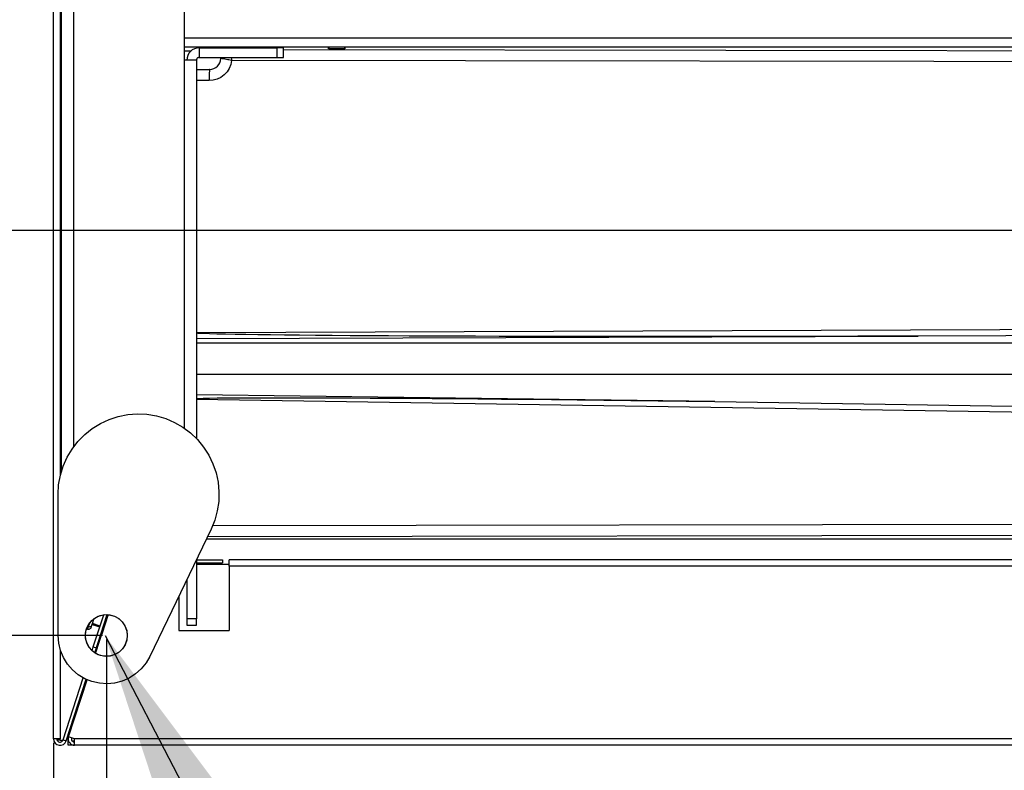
# Model space of a CAD drawing. Header units: millimetres. Extents: x 0 to 39025, y -31299 to 8400.
# Tile 86 of 256: x 14174 to 14480, y -27315 to -27081. Entities that reach past the tile are written whole.
import ezdxf

# ---------------------------------------------------------------- set-up
doc = ezdxf.new("R2010")
doc.units = ezdxf.units.MM
doc.header["$PDSIZE"] = -1
doc.layers.add('ANOTACIJE', color=7, linetype='Continuous')
doc.layers.add('DIMENZIJE', color=4, linetype='Continuous')
doc.styles.add('SLDTEXTSTYLE6', font='txt')
doc.styles.get("Standard").update_dxf_attribs({"font": 'Montserrat-Regular.ttf'})
doc.dimstyles.new('SLDDIMSTYLE0', dxfattribs={"dimtxt": 3, "dimasz": 3.414889, "dimexe": 0, "dimexo": 0.0625, "dimgap": 0.75, "dimtad": 1, "dimdec": 0, "dimlfac": 20, "dimrnd": 1e-09, "dimzin": 12, "dimdsep": 46, "dimtxsty": 'SLDTEXTSTYLE6', "dimsah": 1, "dimcen": 0.09, "dimadec": 0, "dimazin": 3, "dimtfac": 1, "dimtdec": 0, "dimtofl": 0, "dimtmove": 0, "dimatfit": 3, "dimfxl": 1, "dimfrac": 2, "dimtolj": 1, "dimtzin": 12, "dimarcsym": 0})
doc.dimstyles.new('SLDDIMSTYLE3', dxfattribs={"dimtxt": 0.18, "dimasz": 3.414889, "dimexe": 0, "dimexo": 0.0625, "dimgap": 0, "dimtad": 0, "dimtih": 1, "dimtoh": 1, "dimdec": 0, "dimrnd": 1e-09, "dimzin": 0, "dimdsep": 46, "dimtxsty": 'Standard', "dimsah": 1, "dimcen": 0.09, "dimadec": 0, "dimazin": 0, "dimtfac": 3.414889, "dimtdec": 0, "dimtofl": 0, "dimtmove": 0, "dimatfit": 3, "dimfxl": 1, "dimfrac": 2, "dimtolj": 1, "dimtzin": 0, "dimarcsym": 0})

# ---------------------------------------------------------------- blocks, each defined once
blk = doc.blocks.new('Adapt 2 (spodaj)')
blk.add_circle((16.42, 34.12), 6.48)
at = {"lineweight": 25}
for points in [[(0, 1.98), (0, 1.98), (0, 712.98), (0, 712.98)], [(2.1, 83.87), (2.1, 83.87), (2.1, 676.3), (2.1, 676.3)], [(2.4, 651.28), (2.4, 651.28), (2.4, 84.99), (2.4, 84.99)], [(6.2, 651.28), (6.2, 651.28), (6.2, 92.72), (6.2, 92.72)], [(40.6, 230.28), (40.6, 230.28), (40.6, 212.98), (40.6, 212.98)], [(40.6, 219.88), (40.6, 219.88), (945.6, 219.88), (945.6, 219.88)], [(40.6, 217.08), (40.6, 217.08), (945.6, 217.08), (945.6, 217.08)], [(40.6, 215.86), (40.6, 215.86), (42.72, 215.86), (42.72, 215.86)], [(45.2, 216.78), (45.2, 216.78), (45.2, 213.78), (45.2, 213.78)], [(45.2, 216.78), (45.2, 216.78), (69.4, 216.78), (69.4, 216.78)], [(55, 217.08), (55, 217.08), (55, 216.78), (55, 216.78)], [(69.4, 216.78), (69.4, 216.78), (69.4, 213.78), (69.4, 213.78)], [(71.4, 216.78), (71.4, 216.78), (69.4, 216.78), (69.4, 216.78)], [(71.4, 213.78), (71.4, 213.78), (71.4, 216.78), (71.4, 216.78)], [(71.4, 216.3), (71.4, 216.3), (346.33, 215.89), (346.33, 215.89)], [(85.5, 217.08), (85.5, 217.08), (85.5, 216.62), (85.5, 216.62)], [(90.5, 216.62), (90.5, 216.62), (90.5, 217.08), (90.5, 217.08)], [(40.6, 212.98), (40.6, 212.98), (40.6, 98.57), (40.6, 98.57)], [(44.4, 212.98), (44.4, 212.98), (44.4, 95.34), (44.4, 95.34)], [(45.2, 213.78), (45.2, 213.78), (69.4, 213.78), (69.4, 213.78)], [(52, 213.44), (52, 213.44), (52.03, 213.78), (52.03, 213.78)], [(52, 213.44), (52, 213.44), (52.03, 213.78), (52.03, 213.78)], [(52, 213.57), (52, 213.57), (52, 213.78), (52, 213.78)], [(52.01, 213.78), (52.01, 213.78), (52, 213.57), (52, 213.57)], [(346.18, 212.39), (346.18, 212.39), (55.31, 212.82), (55.31, 212.82)], [(69.4, 213.78), (69.4, 213.78), (71.4, 213.78), (71.4, 213.78)], [(44.4, 210.08), (44.4, 210.08), (48.5, 210.08), (48.5, 210.08)], [(2.4, 207.08), (2.4, 207.08), (2.1, 207.08), (2.1, 207.08)], [(48.35, 206.58), (48.35, 206.58), (44.4, 206.58), (44.4, 206.58)], [(44.4, 128.32), (44.4, 128.32), (404.92, 129.67), (404.92, 129.67)], [(44.4, 126.48), (44.4, 126.48), (268.65, 127.17), (268.65, 127.17)], [(405.01, 127.68), (405.01, 127.68), (268.65, 127.17), (268.65, 127.17)], [(44.4, 125.04), (44.4, 125.04), (459.51, 125.04), (459.51, 125.04)], [(44.4, 115.36), (44.4, 115.36), (459.41, 115.36), (459.41, 115.36)], [(205.44, 106.87), (205.44, 106.87), (44.4, 108.92), (44.4, 108.92)], [(370.68, 102.4), (370.68, 102.4), (44.4, 107.51), (44.4, 107.51)], [(205.44, 106.87), (205.44, 106.87), (370.77, 104.28), (370.77, 104.28)], [(1.4, 34.12), (1.4, 34.12), (1.4, 77.99), (1.4, 77.99)], [(49.45, 68.32), (49.45, 68.32), (302.08, 68.7), (302.08, 68.7)], [(48.93, 67.16), (48.93, 67.16), (29.92, 27.62), (29.92, 27.62)], [(302.23, 65.2), (302.23, 65.2), (47.81, 64.82), (47.81, 64.82)], [(870.49, 64.08), (870.49, 64.08), (47.45, 64.08), (47.45, 64.08)], [(44.4, 57.74), (44.4, 57.74), (44.4, 39.33), (44.4, 39.33)], [(44.4, 57.66), (44.4, 57.66), (52.51, 57.66), (52.51, 57.66)], [(44.4, 56.66), (44.4, 56.66), (52.51, 56.66), (52.51, 56.66)], [(44.4, 56.27), (44.4, 56.27), (54.51, 56.27), (54.51, 56.27)], [(52.51, 57.66), (52.51, 57.66), (52.51, 56.66), (52.51, 56.66)], [(957.49, 57.66), (957.49, 57.66), (54.51, 57.66), (54.51, 57.66)], [(54.51, 55.66), (54.51, 55.66), (54.51, 35.66), (54.51, 35.66)], [(957.49, 55.66), (957.49, 55.66), (54.51, 55.66), (54.51, 55.66)], [(41.4, 51.5), (41.4, 51.5), (41.4, 39.33), (41.4, 39.33)], [(38.9, 46.3), (38.9, 46.3), (38.9, 35.66), (38.9, 35.66)], [(12.34, 30.55), (12.34, 30.55), (15.59, 40.57), (15.59, 40.57)], [(12.8, 28.71), (12.8, 28.71), (16.67, 40.61), (16.67, 40.61)], [(13.05, 28.55), (13.05, 28.55), (16.97, 40.59), (16.97, 40.59)], [(13.29, 30.24), (13.29, 30.24), (16.66, 40.61), (16.66, 40.61)], [(16.97, 40.59), (16.97, 40.59), (15, 34.56), (15, 34.56)], [(11.97, 37.53), (11.97, 37.53), (14.35, 36.76), (14.35, 36.76)], [(12.02, 37.66), (12.02, 37.66), (14.39, 36.88), (14.39, 36.88)], [(14.44, 37.02), (14.44, 37.02), (12.06, 37.8), (12.06, 37.8)], [(44.4, 39.33), (44.4, 39.33), (41.4, 39.33), (41.4, 39.33)], [(41.4, 39.33), (41.4, 39.33), (41.4, 37.33), (41.4, 37.33)], [(41.4, 37.33), (41.4, 37.33), (44.4, 37.33), (44.4, 37.33)], [(44.4, 37.33), (44.4, 37.33), (44.4, 39.33), (44.4, 39.33)], [(14.39, 32.66), (14.39, 32.66), (15, 34.56), (15, 34.56)], [(15, 34.56), (15, 34.56), (15.01, 34.56), (15.01, 34.56)], [(38.9, 35.66), (38.9, 35.66), (54.51, 35.66), (54.51, 35.66)], [(14.39, 32.66), (14.39, 32.66), (14.39, 32.66), (14.39, 32.66)], [(2.1, 1.98), (2.1, 1.98), (2.1, 29.59), (2.1, 29.59)], [(11.96, 29.38), (11.96, 29.38), (12.34, 30.55), (12.34, 30.55)], [(12.34, 30.55), (12.34, 30.55), (13.29, 30.24), (13.29, 30.24)], [(13.29, 30.24), (13.29, 30.24), (12.79, 28.71), (12.79, 28.71)], [(2.95, 1.67), (2.95, 1.67), (9.22, 20.95), (9.22, 20.95)], [(3.9, 1.36), (3.9, 1.36), (10.12, 20.5), (10.12, 20.5)], [(3.9, 1.34), (3.9, 1.34), (10.13, 20.49), (10.13, 20.49)], [(4.62, 2.6), (4.62, 2.6), (10.4, 20.37), (10.4, 20.37)], [(4.5, 2.88), (4.5, 2.88), (4.82, 3.2), (4.82, 3.2)], [(4.52, 3.23), (4.52, 3.23), (4.98, 3.69), (4.98, 3.69)], [(4.53, 3.26), (4.53, 3.26), (4.99, 3.72), (4.99, 3.72)], [(2, 1.64), (2, 1.64), (2, 1.98), (2, 1.98)], [(2, 1.62), (2, 1.62), (2, 1.64), (2, 1.64)], [(2, 1.64), (2, 1.64), (2.89, 1.51), (2.89, 1.51)], [(2, 1.62), (2, 1.62), (2.88, 1.49), (2.88, 1.49)], [(2.95, 1.67), (2.95, 1.67), (3.9, 1.36), (3.9, 1.36)], [(3.89, 1.34), (3.89, 1.34), (3.9, 1.34), (3.9, 1.34)], [(3.9, 1.36), (3.9, 1.36), (3.9, 1.34), (3.9, 1.34)], [(4.39, 2.83), (4.39, 2.83), (4.5, 2.83), (4.5, 2.83)], [(4.4, 2.86), (4.4, 2.86), (4.5, 2.86), (4.5, 2.86)], [(4.5, 2.86), (4.5, 2.86), (4.4, 2.86), (4.4, 2.86)], [(4.71, 2.88), (4.71, 2.88), (4.5, 2.88), (4.5, 2.88)], [(6.52, 0), (6.52, 0), (4.5, 0), (4.5, 0)], [(6.52, 1.98), (6.52, 1.98), (4.62, 2.6), (4.62, 2.6)], [(5.67, 2.25), (5.67, 2.25), (5.54, 1.84), (5.54, 1.84)], [(5.62, 2.1), (5.62, 2.1), (5.54, 2.1), (5.54, 2.1)], [(5.71, 1.4), (5.71, 1.4), (6.52, 1.4), (6.52, 1.4)], [(957.49, 1.98), (957.49, 1.98), (6.52, 1.98), (6.52, 1.98)], [(957.49, -0.02), (957.49, -0.02), (6.52, -0.02), (6.52, -0.02)]]:
    blk.add_open_spline(points, degree=3, dxfattribs=at)
for points, knots in [([(45.2, 216.78), (45.2, 216.78), (44.46, 216.7), (44.46, 216.7), (44.46, 216.7), (43.75, 216.49), (43.75, 216.49), (43.75, 216.49), (43.09, 216.14), (43.09, 216.14), (43.09, 216.14), (42.51, 215.66), (42.51, 215.66), (42.51, 215.66), (42.04, 215.09), (42.04, 215.09), (42.04, 215.09), (41.69, 214.43), (41.69, 214.43), (41.69, 214.43), (41.47, 213.72), (41.47, 213.72), (41.47, 213.72), (41.4, 212.98), (41.4, 212.98)], [0, 0, 0, 0, 1, 1, 1, 2, 2, 2, 3, 3, 3, 4, 4, 4, 5, 5, 5, 6, 6, 6, 7, 7, 7, 8, 8, 8, 8]), ([(53.69, 216.78), (53.69, 216.78), (53.97, 216.89), (53.97, 216.89), (53.97, 216.89), (54.48, 217.03), (54.48, 217.03), (54.48, 217.03), (55, 217.08), (55, 217.08)], [0, 0, 0, 0, 1, 1, 1, 2, 2, 2, 3, 3, 3, 3]), ([(85.5, 216.7), (85.5, 216.7), (85.35, 216.68), (85.35, 216.68), (85.35, 216.68), (85.26, 216.65), (85.26, 216.65), (85.26, 216.65), (85.54, 216.62), (85.54, 216.62), (85.54, 216.62), (86.15, 216.59), (86.15, 216.59), (86.15, 216.59), (87.01, 216.57), (87.01, 216.57), (87.01, 216.57), (88, 216.56), (88, 216.56)], [0, 0, 0, 0, 1, 1, 1, 2, 2, 2, 3, 3, 3, 4, 4, 4, 5, 5, 5, 6, 6, 6, 6]), ([(88, 216.56), (88, 216.56), (89, 216.57), (89, 216.57), (89, 216.57), (89.85, 216.59), (89.85, 216.59), (89.85, 216.59), (90.46, 216.62), (90.46, 216.62), (90.46, 216.62), (90.74, 216.65), (90.74, 216.65), (90.74, 216.65), (90.65, 216.68), (90.65, 216.68), (90.65, 216.68), (90.5, 216.7), (90.5, 216.7)], [0, 0, 0, 0, 1, 1, 1, 2, 2, 2, 3, 3, 3, 4, 4, 4, 5, 5, 5, 6, 6, 6, 6]), ([(44.4, 212.98), (44.4, 212.98), (44.33, 212.98), (44.33, 212.98), (44.33, 212.98), (44.11, 212.98), (44.11, 212.98), (44.11, 212.98), (43.76, 212.98), (43.76, 212.98), (43.76, 212.98), (43.29, 212.98), (43.29, 212.98), (43.29, 212.98), (42.71, 212.98), (42.71, 212.98), (42.71, 212.98), (42.05, 212.98), (42.05, 212.98), (42.05, 212.98), (41.34, 212.98), (41.34, 212.98), (41.34, 212.98), (40.6, 212.98), (40.6, 212.98)], [0, 0, 0, 0, 1, 1, 1, 2, 2, 2, 3, 3, 3, 4, 4, 4, 5, 5, 5, 6, 6, 6, 7, 7, 7, 8, 8, 8, 8]), ([(45.2, 213.78), (45.2, 213.78), (45.05, 213.76), (45.05, 213.76), (45.05, 213.76), (44.89, 213.72), (44.89, 213.72), (44.89, 213.72), (44.76, 213.64), (44.76, 213.64), (44.76, 213.64), (44.64, 213.54), (44.64, 213.54), (44.64, 213.54), (44.53, 213.42), (44.53, 213.42), (44.53, 213.42), (44.46, 213.28), (44.46, 213.28), (44.46, 213.28), (44.41, 213.13), (44.41, 213.13), (44.41, 213.13), (44.4, 212.98), (44.4, 212.98)], [0, 0, 0, 0, 1, 1, 1, 2, 2, 2, 3, 3, 3, 4, 4, 4, 5, 5, 5, 6, 6, 6, 7, 7, 7, 8, 8, 8, 8]), ([(55.31, 212.82), (55.31, 212.82), (55.06, 211.57), (55.06, 211.57), (55.06, 211.57), (54.58, 210.39), (54.58, 210.39), (54.58, 210.39), (53.9, 209.31), (53.9, 209.31), (53.9, 209.31), (53.03, 208.37), (53.03, 208.37), (53.03, 208.37), (52, 207.61), (52, 207.61), (52, 207.61), (50.85, 207.04), (50.85, 207.04), (50.85, 207.04), (49.63, 206.69), (49.63, 206.69), (49.63, 206.69), (48.35, 206.58), (48.35, 206.58)], [0, 0, 0, 0, 1, 1, 1, 2, 2, 2, 3, 3, 3, 4, 4, 4, 5, 5, 5, 6, 6, 6, 7, 7, 7, 8, 8, 8, 8]), ([(48.5, 210.08), (48.5, 210.08), (49.17, 210.14), (49.17, 210.14), (49.17, 210.14), (49.81, 210.33), (49.81, 210.33), (49.81, 210.33), (50.4, 210.64), (50.4, 210.64), (50.4, 210.64), (50.93, 211.05), (50.93, 211.05), (50.93, 211.05), (51.36, 211.56), (51.36, 211.56), (51.36, 211.56), (51.7, 212.14), (51.7, 212.14), (51.7, 212.14), (51.91, 212.78), (51.91, 212.78), (51.91, 212.78), (52, 213.44), (52, 213.44)], [0, 0, 0, 0, 1, 1, 1, 2, 2, 2, 3, 3, 3, 4, 4, 4, 5, 5, 5, 6, 6, 6, 7, 7, 7, 8, 8, 8, 8]), ([(52, 213.44), (52, 213.44), (52, 213.51), (52, 213.51), (52, 213.51), (52, 213.57), (52, 213.57)], [0, 0, 0, 0, 1, 1, 1, 2, 2, 2, 2]), ([(55.31, 212.82), (55.31, 212.82), (55.3, 212.83), (55.3, 212.83), (55.3, 212.83), (54.45, 213.02), (54.45, 213.02), (54.45, 213.02), (54.14, 213.08), (54.14, 213.08), (54.14, 213.08), (53.22, 213.25), (53.22, 213.25), (53.22, 213.25), (52.48, 213.37), (52.48, 213.37), (52.48, 213.37), (52.13, 213.42), (52.13, 213.42), (52.13, 213.42), (52, 213.44), (52, 213.44)], [0, 0, 0, 0, 1, 1, 1, 2, 2, 2, 3, 3, 3, 4, 4, 4, 5, 5, 5, 6, 6, 6, 7, 7, 7, 7]), ([(55.2, 213.78), (55.2, 213.78), (55.2, 213.7), (55.2, 213.7), (55.2, 213.7), (55.26, 213.27), (55.26, 213.27), (55.26, 213.27), (55.31, 212.84), (55.31, 212.84), (55.31, 212.84), (55.31, 212.82), (55.31, 212.82)], [0, 0, 0, 0, 1, 1, 1, 2, 2, 2, 3, 3, 3, 4, 4, 4, 4]), ([(2.1, 207.85), (2.1, 207.85), (2.18, 208.1), (2.18, 208.1), (2.18, 208.1), (2.4, 208.57), (2.4, 208.57)], [0, 0, 0, 0, 1, 1, 1, 2, 2, 2, 2]), ([(48.5, 210.08), (48.5, 210.08), (48.47, 210.01), (48.47, 210.01), (48.47, 210.01), (48.44, 209.81), (48.44, 209.81), (48.44, 209.81), (48.42, 209.49), (48.42, 209.49), (48.42, 209.49), (48.39, 209.05), (48.39, 209.05), (48.39, 209.05), (48.38, 208.52), (48.38, 208.52), (48.38, 208.52), (48.36, 207.92), (48.36, 207.92), (48.36, 207.92), (48.36, 207.26), (48.36, 207.26), (48.36, 207.26), (48.35, 206.58), (48.35, 206.58)], [0, 0, 0, 0, 1, 1, 1, 2, 2, 2, 3, 3, 3, 4, 4, 4, 5, 5, 5, 6, 6, 6, 7, 7, 7, 8, 8, 8, 8]), ([(2.1, 194.57), (2.1, 194.57), (2.14, 194.57), (2.14, 194.57), (2.14, 194.57), (2.27, 194.57), (2.27, 194.57), (2.27, 194.57), (2.4, 194.57), (2.4, 194.57)], [0, 0, 0, 0, 1, 1, 1, 2, 2, 2, 3, 3, 3, 3]), ([(268.65, 127.17), (268.65, 127.17), (259.26, 127.14), (259.26, 127.14), (259.26, 127.14), (249.92, 127.11), (249.92, 127.11), (249.92, 127.11), (240.63, 127.09), (240.63, 127.09), (240.63, 127.09), (231.41, 127.07), (231.41, 127.07), (231.41, 127.07), (222.28, 127.06), (222.28, 127.06), (222.28, 127.06), (213.25, 127.05), (213.25, 127.05), (213.25, 127.05), (204.33, 127.04), (204.33, 127.04), (204.33, 127.04), (195.53, 127.03), (195.53, 127.03), (195.53, 127.03), (186.87, 127.03), (186.87, 127.03), (186.87, 127.03), (178.36, 127.03), (178.36, 127.03), (178.36, 127.03), (170.02, 127.04), (170.02, 127.04), (170.02, 127.04), (161.84, 127.05), (161.84, 127.05), (161.84, 127.05), (153.86, 127.06), (153.86, 127.06), (153.86, 127.06), (146.06, 127.07), (146.06, 127.07), (146.06, 127.07), (138.48, 127.08), (138.48, 127.08), (138.48, 127.08), (131.12, 127.11), (131.12, 127.11), (131.12, 127.11), (123.99, 127.13), (123.99, 127.13), (123.99, 127.13), (117.1, 127.15), (117.1, 127.15), (117.1, 127.15), (110.46, 127.18), (110.46, 127.18), (110.46, 127.18), (104.08, 127.21), (104.08, 127.21), (104.08, 127.21), (97.97, 127.25), (97.97, 127.25), (97.97, 127.25), (92.13, 127.29), (92.13, 127.29), (92.13, 127.29), (86.59, 127.33), (86.59, 127.33), (86.59, 127.33), (81.34, 127.37), (81.34, 127.37), (81.34, 127.37), (76.39, 127.42), (76.39, 127.42), (76.39, 127.42), (71.75, 127.47), (71.75, 127.47), (71.75, 127.47), (67.42, 127.52), (67.42, 127.52), (67.42, 127.52), (63.42, 127.57), (63.42, 127.57), (63.42, 127.57), (59.75, 127.63), (59.75, 127.63), (59.75, 127.63), (56.41, 127.69), (56.41, 127.69), (56.41, 127.69), (53.41, 127.75), (53.41, 127.75), (53.41, 127.75), (50.75, 127.81), (50.75, 127.81), (50.75, 127.81), (48.44, 127.88), (48.44, 127.88), (48.44, 127.88), (46.48, 127.95), (46.48, 127.95), (46.48, 127.95), (44.87, 128.01), (44.87, 128.01), (44.87, 128.01), (44.4, 128.04), (44.4, 128.04)], [0, 0, 0, 0, 1, 1, 1, 2, 2, 2, 3, 3, 3, 4, 4, 4, 5, 5, 5, 6, 6, 6, 7, 7, 7, 8, 8, 8, 9, 9, 9, 10, 10, 10, 11, 11, 11, 12, 12, 12, 13, 13, 13, 14, 14, 14, 15, 15, 15, 16, 16, 16, 17, 17, 17, 18, 18, 18, 19, 19, 19, 20, 20, 20, 21, 21, 21, 22, 22, 22, 23, 23, 23, 24, 24, 24, 25, 25, 25, 26, 26, 26, 27, 27, 27, 28, 28, 28, 29, 29, 29, 30, 30, 30, 31, 31, 31, 32, 32, 32, 33, 33, 33, 34, 34, 34, 35, 35, 35, 36, 36, 36, 36]), ([(2.4, 114.57), (2.4, 114.57), (2.27, 114.57), (2.27, 114.57), (2.27, 114.57), (2.14, 114.57), (2.14, 114.57), (2.14, 114.57), (2.1, 114.57), (2.1, 114.57)], [0, 0, 0, 0, 1, 1, 1, 2, 2, 2, 3, 3, 3, 3]), ([(44.4, 107.79), (44.4, 107.79), (44.89, 107.81), (44.89, 107.81), (44.89, 107.81), (46.51, 107.85), (46.51, 107.85), (46.51, 107.85), (48.49, 107.9), (48.49, 107.9), (48.49, 107.9), (50.82, 107.94), (50.82, 107.94), (50.82, 107.94), (53.5, 107.97), (53.5, 107.97), (53.5, 107.97), (56.52, 107.99), (56.52, 107.99), (56.52, 107.99), (59.89, 108.01), (59.89, 108.01), (59.89, 108.01), (63.59, 108.02), (63.59, 108.02), (63.59, 108.02), (67.62, 108.03), (67.62, 108.03), (67.62, 108.03), (71.97, 108.03), (71.97, 108.03), (71.97, 108.03), (76.65, 108.02), (76.65, 108.02), (76.65, 108.02), (81.63, 108.01), (81.63, 108.01), (81.63, 108.01), (86.92, 107.99), (86.92, 107.99), (86.92, 107.99), (92.51, 107.96), (92.51, 107.96), (92.51, 107.96), (98.39, 107.93), (98.39, 107.93), (98.39, 107.93), (104.54, 107.9), (104.54, 107.9), (104.54, 107.9), (110.97, 107.85), (110.97, 107.85), (110.97, 107.85), (117.65, 107.8), (117.65, 107.8), (117.65, 107.8), (124.59, 107.75), (124.59, 107.75), (124.59, 107.75), (131.77, 107.68), (131.77, 107.68), (131.77, 107.68), (139.18, 107.61), (139.18, 107.61), (139.18, 107.61), (146.82, 107.54), (146.82, 107.54), (146.82, 107.54), (154.66, 107.46), (154.66, 107.46), (154.66, 107.46), (162.69, 107.37), (162.69, 107.37), (162.69, 107.37), (170.92, 107.28), (170.92, 107.28), (170.92, 107.28), (179.32, 107.19), (179.32, 107.19), (179.32, 107.19), (187.88, 107.09), (187.88, 107.09), (187.88, 107.09), (196.59, 106.98), (196.59, 106.98), (196.59, 106.98), (205.44, 106.87), (205.44, 106.87)], [0, 0, 0, 0, 1, 1, 1, 2, 2, 2, 3, 3, 3, 4, 4, 4, 5, 5, 5, 6, 6, 6, 7, 7, 7, 8, 8, 8, 9, 9, 9, 10, 10, 10, 11, 11, 11, 12, 12, 12, 13, 13, 13, 14, 14, 14, 15, 15, 15, 16, 16, 16, 17, 17, 17, 18, 18, 18, 19, 19, 19, 20, 20, 20, 21, 21, 21, 22, 22, 22, 23, 23, 23, 24, 24, 24, 25, 25, 25, 26, 26, 26, 27, 27, 27, 28, 28, 28, 29, 29, 29, 29]), ([(1.4, 77.99), (1.4, 77.99), (1.58, 80.98), (1.58, 80.98), (1.58, 80.98), (2.11, 83.92), (2.11, 83.92), (2.11, 83.92), (3, 86.78), (3, 86.78), (3, 86.78), (4.21, 89.51), (4.21, 89.51), (4.21, 89.51), (5.74, 92.07), (5.74, 92.07), (5.74, 92.07), (7.57, 94.44), (7.57, 94.44), (7.57, 94.44), (9.67, 96.57), (9.67, 96.57), (9.67, 96.57), (12.01, 98.43), (12.01, 98.43), (12.01, 98.43), (14.55, 100.01), (14.55, 100.01), (14.55, 100.01), (17.26, 101.26), (17.26, 101.26), (17.26, 101.26), (20.1, 102.19), (20.1, 102.19), (20.1, 102.19), (23.04, 102.77), (23.04, 102.77), (23.04, 102.77), (26.02, 102.99), (26.02, 102.99), (26.02, 102.99), (29.01, 102.86), (29.01, 102.86), (29.01, 102.86), (31.96, 102.37), (31.96, 102.37), (31.96, 102.37), (34.83, 101.53), (34.83, 101.53), (34.83, 101.53), (37.57, 100.35), (37.57, 100.35), (37.57, 100.35), (40.17, 98.86), (40.17, 98.86), (40.17, 98.86), (42.56, 97.07), (42.56, 97.07), (42.56, 97.07), (44.72, 95.01), (44.72, 95.01), (44.72, 95.01), (46.62, 92.7), (46.62, 92.7), (46.62, 92.7), (48.23, 90.18), (48.23, 90.18), (48.23, 90.18), (49.53, 87.49), (49.53, 87.49), (49.53, 87.49), (50.5, 84.66), (50.5, 84.66), (50.5, 84.66), (51.12, 81.73), (51.12, 81.73), (51.12, 81.73), (51.39, 78.75), (51.39, 78.75), (51.39, 78.75), (51.3, 75.77), (51.3, 75.77), (51.3, 75.77), (50.86, 72.81), (50.86, 72.81), (50.86, 72.81), (50.06, 69.93), (50.06, 69.93), (50.06, 69.93), (48.93, 67.16), (48.93, 67.16)], [0, 0, 0, 0, 1, 1, 1, 2, 2, 2, 3, 3, 3, 4, 4, 4, 5, 5, 5, 6, 6, 6, 7, 7, 7, 8, 8, 8, 9, 9, 9, 10, 10, 10, 11, 11, 11, 12, 12, 12, 13, 13, 13, 14, 14, 14, 15, 15, 15, 16, 16, 16, 17, 17, 17, 18, 18, 18, 19, 19, 19, 20, 20, 20, 21, 21, 21, 22, 22, 22, 23, 23, 23, 24, 24, 24, 25, 25, 25, 26, 26, 26, 27, 27, 27, 28, 28, 28, 29, 29, 29, 30, 30, 30, 30]), ([(54.51, 55.66), (54.51, 55.66), (54.51, 56.05), (54.51, 56.05), (54.51, 56.05), (54.51, 56.42), (54.51, 56.42), (54.51, 56.42), (54.51, 56.77), (54.51, 56.77), (54.51, 56.77), (54.51, 57.07), (54.51, 57.07), (54.51, 57.07), (54.51, 57.32), (54.51, 57.32), (54.51, 57.32), (54.51, 57.51), (54.51, 57.51), (54.51, 57.51), (54.51, 57.62), (54.51, 57.62), (54.51, 57.62), (54.51, 57.66), (54.51, 57.66)], [0, 0, 0, 0, 1, 1, 1, 2, 2, 2, 3, 3, 3, 4, 4, 4, 5, 5, 5, 6, 6, 6, 7, 7, 7, 8, 8, 8, 8]), ([(22.74, 32.67), (22.74, 32.67), (22.9, 34.17), (22.9, 34.17), (22.9, 34.17), (22.71, 35.67), (22.71, 35.67), (22.71, 35.67), (22.18, 37.08), (22.18, 37.08), (22.18, 37.08), (21.34, 38.34), (21.34, 38.34), (21.34, 38.34), (20.24, 39.37), (20.24, 39.37), (20.24, 39.37), (18.92, 40.11), (18.92, 40.11), (18.92, 40.11), (17.47, 40.53), (17.47, 40.53), (17.47, 40.53), (15.97, 40.6), (15.97, 40.6), (15.97, 40.6), (14.48, 40.33), (14.48, 40.33), (14.48, 40.33), (13.1, 39.72), (13.1, 39.72), (13.1, 39.72), (11.9, 38.81), (11.9, 38.81), (11.9, 38.81), (10.94, 37.64), (10.94, 37.64), (10.94, 37.64), (10.27, 36.29), (10.27, 36.29), (10.27, 36.29), (9.94, 34.82), (9.94, 34.82), (9.94, 34.82), (9.95, 33.31), (9.95, 33.31), (9.95, 33.31), (10.31, 31.84), (10.31, 31.84), (10.31, 31.84), (11, 30.5), (11, 30.5), (11, 30.5), (11.98, 29.35), (11.98, 29.35), (11.98, 29.35), (13.2, 28.46), (13.2, 28.46), (13.2, 28.46), (14.59, 27.88), (14.59, 27.88), (14.59, 27.88), (16.08, 27.63), (16.08, 27.63), (16.08, 27.63), (17.59, 27.73), (17.59, 27.73), (17.59, 27.73), (19.03, 28.17), (19.03, 28.17), (19.03, 28.17), (20.33, 28.94), (20.33, 28.94), (20.33, 28.94), (21.42, 29.98), (21.42, 29.98), (21.42, 29.98), (22.24, 31.25), (22.24, 31.25), (22.24, 31.25), (22.74, 32.67), (22.74, 32.67)], [0, 0, 0, 0, 1, 1, 1, 2, 2, 2, 3, 3, 3, 4, 4, 4, 5, 5, 5, 6, 6, 6, 7, 7, 7, 8, 8, 8, 9, 9, 9, 10, 10, 10, 11, 11, 11, 12, 12, 12, 13, 13, 13, 14, 14, 14, 15, 15, 15, 16, 16, 16, 17, 17, 17, 18, 18, 18, 19, 19, 19, 20, 20, 20, 21, 21, 21, 22, 22, 22, 23, 23, 23, 24, 24, 24, 25, 25, 25, 26, 26, 26, 27, 27, 27, 27]), ([(10.57, 36.1), (10.57, 36.1), (10.57, 36.1), (10.57, 36.1), (10.57, 36.1), (10.64, 36.33), (10.64, 36.33), (10.64, 36.33), (10.83, 36.9), (10.83, 36.9)], [0, 0, 0, 0, 1, 1, 1, 2, 2, 2, 3, 3, 3, 3]), ([(10.58, 37.01), (10.58, 37.01), (10.66, 36.97), (10.66, 36.97), (10.66, 36.97), (10.83, 36.9), (10.83, 36.9)], [0, 0, 0, 0, 1, 1, 1, 2, 2, 2, 2]), ([(10.83, 36.9), (10.83, 36.9), (11.11, 37.76), (11.11, 37.76), (11.11, 37.76), (11.18, 37.99), (11.18, 37.99)], [0, 0, 0, 0, 1, 1, 1, 2, 2, 2, 2]), ([(10.83, 36.9), (10.83, 36.9), (11, 36.86), (11, 36.86), (11, 36.86), (11.17, 36.85), (11.17, 36.85), (11.17, 36.85), (11.34, 36.87), (11.34, 36.87), (11.34, 36.87), (11.5, 36.92), (11.5, 36.92), (11.5, 36.92), (11.64, 37), (11.64, 37), (11.64, 37), (11.77, 37.1), (11.77, 37.1), (11.77, 37.1), (11.86, 37.22), (11.86, 37.22), (11.86, 37.22), (11.92, 37.36), (11.92, 37.36)], [0, 0, 0, 0, 1, 1, 1, 2, 2, 2, 3, 3, 3, 4, 4, 4, 5, 5, 5, 6, 6, 6, 7, 7, 7, 8, 8, 8, 8]), ([(11.7, 36.67), (11.7, 36.67), (11.75, 36.85), (11.75, 36.85), (11.75, 36.85), (11.92, 37.36), (11.92, 37.36)], [0, 0, 0, 0, 1, 1, 1, 2, 2, 2, 2]), ([(11.92, 37.36), (11.92, 37.36), (12.18, 38.17), (12.18, 38.17), (12.18, 38.17), (12.53, 39.24), (12.53, 39.24), (12.53, 39.24), (12.57, 39.37), (12.57, 39.37)], [0, 0, 0, 0, 1, 1, 1, 2, 2, 2, 3, 3, 3, 3]), ([(29.92, 27.62), (29.92, 27.62), (28.72, 25.57), (28.72, 25.57), (28.72, 25.57), (27.22, 23.73), (27.22, 23.73), (27.22, 23.73), (25.45, 22.15), (25.45, 22.15), (25.45, 22.15), (23.45, 20.87), (23.45, 20.87), (23.45, 20.87), (21.27, 19.93), (21.27, 19.93), (21.27, 19.93), (18.97, 19.34), (18.97, 19.34), (18.97, 19.34), (16.61, 19.12), (16.61, 19.12), (16.61, 19.12), (14.23, 19.28), (14.23, 19.28), (14.23, 19.28), (11.92, 19.8), (11.92, 19.8), (11.92, 19.8), (9.72, 20.69), (9.72, 20.69), (9.72, 20.69), (7.68, 21.91), (7.68, 21.91), (7.68, 21.91), (5.87, 23.44), (5.87, 23.44), (5.87, 23.44), (4.31, 25.23), (4.31, 25.23), (4.31, 25.23), (3.06, 27.26), (3.06, 27.26), (3.06, 27.26), (2.15, 29.44), (2.15, 29.44), (2.15, 29.44), (1.59, 31.75), (1.59, 31.75), (1.59, 31.75), (1.4, 34.12), (1.4, 34.12)], [0, 0, 0, 0, 1, 1, 1, 2, 2, 2, 3, 3, 3, 4, 4, 4, 5, 5, 5, 6, 6, 6, 7, 7, 7, 8, 8, 8, 9, 9, 9, 10, 10, 10, 11, 11, 11, 12, 12, 12, 13, 13, 13, 14, 14, 14, 15, 15, 15, 16, 16, 16, 17, 17, 17, 17]), ([(10.27, 36.26), (10.27, 36.26), (10.4, 36.17), (10.4, 36.17), (10.4, 36.17), (10.57, 36.1), (10.57, 36.1)], [0, 0, 0, 0, 1, 1, 1, 2, 2, 2, 2]), ([(10.57, 36.1), (10.57, 36.1), (10.74, 36.06), (10.74, 36.06), (10.74, 36.06), (10.91, 36.05), (10.91, 36.05), (10.91, 36.05), (11.09, 36.09), (11.09, 36.09), (11.09, 36.09), (11.25, 36.15), (11.25, 36.15), (11.25, 36.15), (11.4, 36.24), (11.4, 36.24), (11.4, 36.24), (11.53, 36.37), (11.53, 36.37), (11.53, 36.37), (11.63, 36.51), (11.63, 36.51), (11.63, 36.51), (11.7, 36.67), (11.7, 36.67)], [0, 0, 0, 0, 1, 1, 1, 2, 2, 2, 3, 3, 3, 4, 4, 4, 5, 5, 5, 6, 6, 6, 7, 7, 7, 8, 8, 8, 8]), ([(2.1, 1.98), (2.1, 1.98), (2.02, 1.98), (2.02, 1.98), (2.02, 1.98), (1.79, 1.98), (1.79, 1.98), (1.79, 1.98), (1.45, 1.98), (1.45, 1.98), (1.45, 1.98), (1.05, 1.98), (1.05, 1.98), (1.05, 1.98), (0.65, 1.98), (0.65, 1.98), (0.65, 1.98), (0.31, 1.98), (0.31, 1.98), (0.31, 1.98), (0.08, 1.98), (0.08, 1.98), (0.08, 1.98), (0, 1.98), (0, 1.98)], [0, 0, 0, 0, 1, 1, 1, 2, 2, 2, 3, 3, 3, 4, 4, 4, 5, 5, 5, 6, 6, 6, 7, 7, 7, 8, 8, 8, 8]), ([(0, 1.98), (0, 1.98), (0.12, 1.28), (0.12, 1.28), (0.12, 1.28), (0.48, 0.68), (0.48, 0.68), (0.48, 0.68), (1.02, 0.23), (1.02, 0.23), (1.02, 0.23), (1.69, 0), (1.69, 0), (1.69, 0), (2.39, 0.01), (2.39, 0.01), (2.39, 0.01), (3.04, 0.27), (3.04, 0.27), (3.04, 0.27), (3.57, 0.74), (3.57, 0.74), (3.57, 0.74), (3.9, 1.36), (3.9, 1.36)], [0, 0, 0, 0, 1, 1, 1, 2, 2, 2, 3, 3, 3, 4, 4, 4, 5, 5, 5, 6, 6, 6, 7, 7, 7, 8, 8, 8, 8]), ([(1, 1.98), (1, 1.98), (1.06, 1.63), (1.06, 1.63), (1.06, 1.63), (1.24, 1.33), (1.24, 1.33), (1.24, 1.33), (1.51, 1.1), (1.51, 1.1), (1.51, 1.1), (1.84, 0.99), (1.84, 0.99), (1.84, 0.99), (2.2, 0.99), (2.2, 0.99), (2.2, 0.99), (2.52, 1.13), (2.52, 1.13), (2.52, 1.13), (2.79, 1.36), (2.79, 1.36), (2.79, 1.36), (2.95, 1.67), (2.95, 1.67)], [0, 0, 0, 0, 1, 1, 1, 2, 2, 2, 3, 3, 3, 4, 4, 4, 5, 5, 5, 6, 6, 6, 7, 7, 7, 8, 8, 8, 8]), ([(1, 1.98), (1, 1.98), (1.08, 1.89), (1.08, 1.89), (1.08, 1.89), (1.29, 1.8), (1.29, 1.8), (1.29, 1.8), (1.62, 1.72), (1.62, 1.72), (1.62, 1.72), (2, 1.64), (2, 1.64)], [0, 0, 0, 0, 1, 1, 1, 2, 2, 2, 3, 3, 3, 4, 4, 4, 4]), ([(1.05, 1.73), (1.05, 1.73), (1.23, 1.7), (1.23, 1.7), (1.23, 1.7), (2, 1.62), (2, 1.62)], [0, 0, 0, 0, 1, 1, 1, 2, 2, 2, 2]), ([(4.5, 2.88), (4.5, 2.88), (4.5, 2.73), (4.5, 2.73), (4.5, 2.73), (4.5, 2.58), (4.5, 2.58), (4.5, 2.58), (4.5, 2.44), (4.5, 2.44), (4.5, 2.44), (4.5, 2.33), (4.5, 2.33), (4.5, 2.33), (4.5, 2.23), (4.5, 2.23), (4.5, 2.23), (4.5, 2.16), (4.5, 2.16), (4.5, 2.16), (4.5, 2.11), (4.5, 2.11), (4.5, 2.11), (4.5, 2.1), (4.5, 2.1)], [0, 0, 0, 0, 1, 1, 1, 2, 2, 2, 3, 3, 3, 4, 4, 4, 5, 5, 5, 6, 6, 6, 7, 7, 7, 8, 8, 8, 8]), ([(4.5, 0), (4.5, 0), (4.5, 0.08), (4.5, 0.08), (4.5, 0.08), (4.5, 0.31), (4.5, 0.31), (4.5, 0.31), (4.5, 0.65), (4.5, 0.65), (4.5, 0.65), (4.5, 1.05), (4.5, 1.05), (4.5, 1.05), (4.5, 1.45), (4.5, 1.45), (4.5, 1.45), (4.5, 1.79), (4.5, 1.79), (4.5, 1.79), (4.5, 2.02), (4.5, 2.02), (4.5, 2.02), (4.5, 2.1), (4.5, 2.1)], [0, 0, 0, 0, 1, 1, 1, 2, 2, 2, 3, 3, 3, 4, 4, 4, 5, 5, 5, 6, 6, 6, 7, 7, 7, 8, 8, 8, 8]), ([(4.62, 2.6), (4.62, 2.6), (4.53, 2.13), (4.53, 2.13), (4.53, 2.13), (4.55, 1.67), (4.55, 1.67), (4.55, 1.67), (4.67, 1.21), (4.67, 1.21), (4.67, 1.21), (4.91, 0.8), (4.91, 0.8), (4.91, 0.8), (5.22, 0.46), (5.22, 0.46), (5.22, 0.46), (5.62, 0.19), (5.62, 0.19), (5.62, 0.19), (6.06, 0.03), (6.06, 0.03), (6.06, 0.03), (6.52, -0.02), (6.52, -0.02)], [0, 0, 0, 0, 1, 1, 1, 2, 2, 2, 3, 3, 3, 4, 4, 4, 5, 5, 5, 6, 6, 6, 7, 7, 7, 8, 8, 8, 8]), ([(5.57, 2.29), (5.57, 2.29), (5.53, 2.06), (5.53, 2.06), (5.53, 2.06), (5.54, 1.82), (5.54, 1.82), (5.54, 1.82), (5.6, 1.59), (5.6, 1.59), (5.6, 1.59), (5.71, 1.39), (5.71, 1.39), (5.71, 1.39), (5.87, 1.22), (5.87, 1.22), (5.87, 1.22), (6.07, 1.09), (6.07, 1.09), (6.07, 1.09), (6.29, 1.01), (6.29, 1.01), (6.29, 1.01), (6.52, 0.98), (6.52, 0.98)], [0, 0, 0, 0, 1, 1, 1, 2, 2, 2, 3, 3, 3, 4, 4, 4, 5, 5, 5, 6, 6, 6, 7, 7, 7, 8, 8, 8, 8]), ([(6.52, -0.02), (6.52, -0.02), (6.52, 0.01), (6.52, 0.01), (6.52, 0.01), (6.52, 0.13), (6.52, 0.13), (6.52, 0.13), (6.52, 0.31), (6.52, 0.31), (6.52, 0.31), (6.52, 0.56), (6.52, 0.56), (6.52, 0.56), (6.52, 0.86), (6.52, 0.86), (6.52, 0.86), (6.52, 1.21), (6.52, 1.21), (6.52, 1.21), (6.52, 1.59), (6.52, 1.59), (6.52, 1.59), (6.52, 1.98), (6.52, 1.98)], [0, 0, 0, 0, 1, 1, 1, 2, 2, 2, 3, 3, 3, 4, 4, 4, 5, 5, 5, 6, 6, 6, 7, 7, 7, 8, 8, 8, 8])]:
    blk.add_open_spline(points, degree=3, knots=knots, dxfattribs=at)
blk = doc.blocks.new('*D80')
at = {"layer": 'Defpoints', "color": 0, "transparency": 16777216}
for p in [(14664.84, -27146.96), (14201.29, -27272.88), (14201.29, -27597.86)]:
    blk.add_point(p, dxfattribs=at)
at = {"layer": 'DIMENZIJE', "color": 0, "lineweight": -2, "transparency": 16777216}
for p, q in [((14664.84, -27148.21), (14664.84, -27617.86)), ((14201.29, -27274.13), (14201.29, -27617.86)), ((14596.54, -27597.86), (14269.59, -27597.86))]:
    blk.add_line(p, q, dxfattribs=at)
at = {"layer": 'DIMENZIJE', "color": 0, "transparency": 16777216}
for points in [[(14269.59, -27586.48), (14269.59, -27609.24), (14201.29, -27597.86)], [(14596.54, -27586.48), (14596.54, -27609.24), (14664.84, -27597.86)]]:
    blk.add_solid(points, dxfattribs=at)
at = {"layer": 'DIMENZIJE', "color": 0, "transparency": 16777216, "insert": (14433.07, -27552), "char_height": 60, "attachment_point": 5, "style": 'SLDTEXTSTYLE6'}
blk.add_mtext('\\A1;464', dxfattribs=at)
blk = doc.blocks.new('*D81')
at = {"layer": 'Defpoints', "color": 0, "transparency": 16777216}
for p in [(14201.29, -27272.88), (14184.86, -27305.03), (14201.29, -27597.48)]:
    blk.add_point(p, dxfattribs=at)
at = {"layer": 'DIMENZIJE', "color": 0, "lineweight": -2, "transparency": 16777216}
for p, q in [((14201.29, -27274.13), (14201.29, -27617.48)), ((14184.86, -27306.28), (14184.86, -27617.48)), ((14116.57, -27597.48), (13934.61, -27597.48)), ((14201.29, -27597.48), (14184.86, -27597.48)), ((14269.59, -27597.48), (14337.88, -27597.48))]:
    blk.add_line(p, q, dxfattribs=at)
at = {"layer": 'DIMENZIJE', "color": 0, "transparency": 16777216}
for points in [[(14116.57, -27586.1), (14116.57, -27608.86), (14184.86, -27597.48)], [(14269.59, -27586.1), (14269.59, -27608.86), (14201.29, -27597.48)]]:
    blk.add_solid(points, dxfattribs=at)
at = {"layer": 'DIMENZIJE', "color": 0, "transparency": 16777216, "insert": (13991.44, -27551.62), "char_height": 60, "attachment_point": 5, "style": 'SLDTEXTSTYLE6'}
blk.add_mtext('\\A1;16', dxfattribs=at)
blk = doc.blocks.new('*D82')
at = {"layer": 'Defpoints', "color": 0, "transparency": 16777216}
for p in [(14664.84, -27146.96), (14026.58, -27272.88), (14201.29, -27272.88)]:
    blk.add_point(p, dxfattribs=at)
at = {"layer": 'DIMENZIJE', "color": 0, "lineweight": -2, "transparency": 16777216}
for p, q in [((14026.58, -27078.66), (14026.58, -26846.82)), ((14663.59, -27146.96), (14006.58, -27146.96)), ((14026.58, -27272.88), (14026.58, -27146.96)), ((14200.04, -27272.88), (14006.58, -27272.88)), ((14026.58, -27341.18), (14026.58, -27409.48))]:
    blk.add_line(p, q, dxfattribs=at)
at = {"layer": 'DIMENZIJE', "color": 0, "transparency": 16777216}
for points in [[(14015.19, -27078.66), (14037.96, -27078.66), (14026.58, -27146.96)], [(14015.19, -27341.18), (14037.96, -27341.18), (14026.58, -27272.88)]]:
    blk.add_solid(points, dxfattribs=at)
at = {"layer": 'DIMENZIJE', "color": 0, "transparency": 16777216, "insert": (13980.72, -26928.59), "char_height": 60, "attachment_point": 5, "rotation": 90, "style": 'SLDTEXTSTYLE6'}
blk.add_mtext('\\A1;126', dxfattribs=at)
blk = doc.blocks.new('*D83')
at = {"layer": 'Defpoints', "color": 0, "transparency": 16777216}
for p in [(14201.26, -26626.2), (13876.35, -27272.88), (14201.29, -27272.88)]:
    blk.add_point(p, dxfattribs=at)
at = {"layer": 'DIMENZIJE', "color": 0, "lineweight": -2, "transparency": 16777216}
for p, q in [((14200.01, -26626.2), (13856.35, -26626.2)), ((13876.35, -26694.49), (13876.35, -27204.58)), ((14200.04, -27272.88), (13856.35, -27272.88))]:
    blk.add_line(p, q, dxfattribs=at)
at = {"layer": 'DIMENZIJE', "color": 0, "transparency": 16777216}
for points in [[(13864.97, -26694.49), (13887.74, -26694.49), (13876.35, -26626.2)], [(13864.97, -27204.58), (13887.74, -27204.58), (13876.35, -27272.88)]]:
    blk.add_solid(points, dxfattribs=at)
at = {"layer": 'DIMENZIJE', "color": 0, "transparency": 16777216, "insert": (13830.5, -26949.54), "char_height": 60, "attachment_point": 5, "rotation": 90, "style": 'SLDTEXTSTYLE6'}
blk.add_mtext('\\A1;647', dxfattribs=at)

msp = doc.modelspace()

# ---------------------------------------------------------------- block references
at = {"color": 1}
msp.add_blockref('Adapt 2 (spodaj)', (14184.86, -27307), dxfattribs=at)

# ---------------------------------------------------------------- dimensions: what is measured, and where the dimension line sits
at = {"layer": 'DIMENZIJE'}
dim = msp.add_linear_dim(base=(13876.35, -27272.88), p1=(14201.26, -26626.2), p2=(14201.29, -27272.88), angle=90, dimstyle='SLDDIMSTYLE0', override={"dimscale": 20, "dimexe": 1, "dimlfac": 1, "dimdle": 1, "dimtofl": 1}, dxfattribs=at)
dim.commit()
dim.dimension.update_dxf_attribs({"geometry": '*D83', "text_midpoint": (13830.5, -26949.54)})
dim = msp.add_linear_dim(base=(14026.58, -27272.88), p1=(14664.84, -27146.96), p2=(14201.29, -27272.88), angle=90, dimstyle='SLDDIMSTYLE0', override={"dimscale": 20, "dimexe": 1, "dimlfac": 1, "dimdle": 1, "dimtofl": 1}, dxfattribs=at)
dim.commit()
dim.dimension.update_dxf_attribs({"geometry": '*D82', "text_midpoint": (14026.58, -26928.59), "dimtype": 160})
dim = msp.add_linear_dim(base=(14201.29, -27597.86), p1=(14664.84, -27146.96), p2=(14201.29, -27272.88), dimstyle='SLDDIMSTYLE0', override={"dimscale": 20, "dimexe": 1, "dimlfac": 1, "dimdle": 1, "dimtofl": 1}, dxfattribs=at)
dim.commit()
dim.dimension.update_dxf_attribs({"geometry": '*D80', "text_midpoint": (14433.07, -27552)})
dim = msp.add_linear_dim(base=(14201.29, -27597.48), p1=(14184.86, -27305.03), p2=(14201.29, -27272.88), dimstyle='SLDDIMSTYLE0', override={"dimscale": 20, "dimexe": 1, "dimlfac": 1, "dimdle": 1, "dimtofl": 1}, dxfattribs=at)
dim.commit()
dim.dimension.update_dxf_attribs({"geometry": '*D81', "text_midpoint": (13991.44, -27597.48), "dimtype": 160})

# ---------------------------------------------------------------- leaders
at = {"layer": 'ANOTACIJE', "color": 7}
msp.add_leader([(14200.84, -27272.87), (14300.99, -27465.15)], dimstyle='SLDDIMSTYLE3', override={"dimscale": 20}, dxfattribs=at)

doc.saveas('drawing.dxf')
